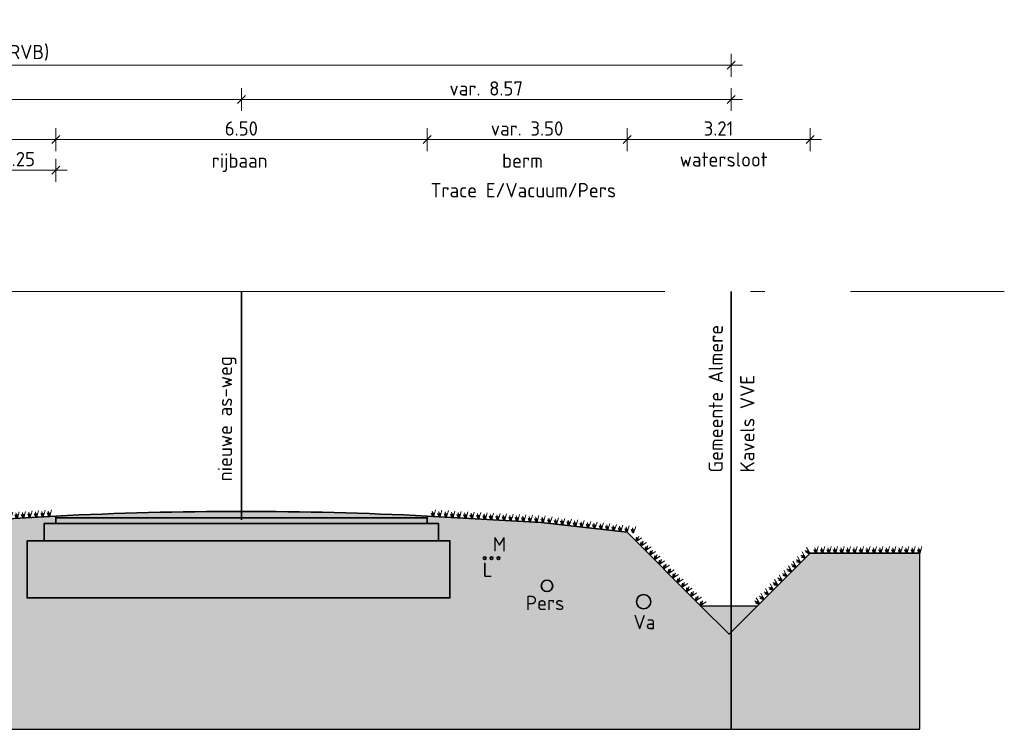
# Model space of a CAD drawing. Header units: metres. Extents: x 150805 to 161014, y 478675 to 486369.
# Tile 23 of 35: x 160801 to 160818, y 478709 to 478721. Entities that reach past the tile are written whole.
import ezdxf

# ---------------------------------------------------------------- set-up
doc = ezdxf.new("R2010")
doc.units = ezdxf.units.M
doc.linetypes.add('AL-NAP_LIJN', pattern=[15.25, 12, -1.5, 0.25, -1.5])
doc.linetypes.add('XX-HART', pattern=[12, 4, -2, 0, -2, 4])
doc.layers.get('0').update_dxf_attribs({"lineweight": 25})
doc.layers.get('Defpoints').update_dxf_attribs({"lineweight": 25, "true_color": 0xff7fff})
for name, color, linetype, lineweight, true_color in [('N-WE-GR-BOOM-S', 7, 'Continuous', 40, 0x009900), ('N-WE-KG-GRENS_PERCEEL-G', 150, 'KG-PERCEEL', 35, 0x007fff), ('X-XX-AL-HARTLIJN-G', 7, 'XX-HART', 35, 0xff2e2e)]:
    doc.layers.add(name, color=color, linetype=linetype, lineweight=lineweight, true_color=true_color)
doc.layers.add('N-WE-GR-WEGEN-A', color=7, linetype='Continuous', lineweight=40, true_color=0xffd6ad, transparency=0.4)
for name, color, linetype, lineweight in [('N-WE-VH-KANTVERHARDING-G', 7, 'Continuous', 35), ('N-XX-GW-WATERGANG_WATERLIJN-GD', 150, 'AL-WATERLIJN', 25), ('X-XX-AL-M', 7, 'Continuous', 18), ('X-XX-AL-NAP-G', 7, 'AL-NAP_LIJN', 18), ('X-XX-AL-PROFIEL-B-G', 7, 'Continuous', 9), ('X-XX-AL-T25', 7, 'Continuous', 25)]:
    doc.layers.add(name, color=color, linetype=linetype, lineweight=lineweight)
doc.styles.add('NLCS-ISO-M100-T25', font='NLCS-ISO.ttf')
doc.styles.get("Standard").update_dxf_attribs({"font": 'NLCS-ISO.ttf'})
doc.linetypes.add('AL-WATERLIJN', pattern='A,20,[32,NLCS.shx,S=1.5,R=0,X=0,Y=0],20', length=40)
doc.linetypes.add('KG-PERCEEL', pattern='A,5.5,-2,["P",Standard,S=1.8,R=0,X=-0.5,Y=-0.9],-2,5.5,-2,[5,NLCS.shx,S=0.75,R=0,X=0,Y=0],-2', length=19)
doc.dimstyles.new('NLCS-M100-T25-SCHRAP-X_L2_H1', dxfattribs={"dimscale": 0.1, "dimtxt": 2.5, "dimasz": 1.4, "dimexe": 2, "dimexo": 2, "dimgap": 0.7, "dimtad": 1, "dimzin": 0, "dimdsep": 46, "dimtxsty": 'NLCS-ISO-M100-T25', "dimblk": 'OBLIQUE', "dimcen": 0, "dimdle": 2, "dimclrd": 256, "dimclre": 256, "dimclrt": 256, "dimadec": 1, "dimazin": 0, "dimtfac": 1, "dimtofl": 0, "dimtmove": 1, "dimatfit": 0, "dimldrblk": 'OBLIQUE', "dimfxl": 2, "dimfxlon": 1, "dimtfill": 1, "dimtfillclr": 254, "dimtolj": 1, "dimtzin": 0, "dimlwd": 18, "dimlwe": 18, "dimarcsym": 0})

# ---------------------------------------------------------------- blocks, each defined once
blk = doc.blocks.new('_Oblique')
at = {"color": 0, "linetype": 'ByBlock', "lineweight": -2}
blk.add_line((-0.5, -0.5), (0.5, 0.5), dxfattribs=at)
blk = doc.blocks.new('*D94')
at = {"layer": 'Defpoints', "color": 0, "transparency": 16777216}
for p in [(160814.494, 478719.079), (160811.289, 478712.323), (160814.494, 478711.843)]:
    blk.add_point(p, dxfattribs=at)
at = {"layer": 'X-XX-AL-M', "linetype": 'Continuous', "lineweight": 18, "transparency": 16777216}
for p, q in [((160811.289, 478718.879), (160811.289, 478719.279)), ((160814.494, 478718.879), (160814.494, 478719.279)), ((160811.089, 478719.079), (160814.694, 478719.079))]:
    blk.add_line(p, q, dxfattribs=at)
at = {"layer": 'X-XX-AL-M', "lineweight": 18, "transparency": 16777216, "xscale": 0.14, "yscale": 0.14, "zscale": 0.14, "rotation": 180}
blk.add_blockref('_Oblique', (160811.289, 478719.079), dxfattribs=at)
at = {"layer": 'X-XX-AL-M', "lineweight": 18, "transparency": 16777216, "xscale": 0.14, "yscale": 0.14, "zscale": 0.14}
blk.add_blockref('_Oblique', (160814.494, 478719.079), dxfattribs=at)
at = {"layer": 'X-XX-AL-M', "transparency": 16777216, "insert": (160812.891, 478719.274), "char_height": 0.25, "attachment_point": 5, "style": 'NLCS-ISO-M100-T25', "bg_fill": 3, "box_fill_scale": 1.1, "bg_fill_color": 256, "bg_fill_true_color": 13158600, "bg_fill_transparency": 0}
blk.add_mtext('\\A1;3.21', dxfattribs=at)
blk = doc.blocks.new('*D75')
at = {"layer": 'Defpoints', "color": 0, "transparency": 16777216}
for p in [(160792.789, 478719.78), (160804.539, 478719.286), (160792.789, 478716.423)]:
    blk.add_point(p, dxfattribs=at)
at = {"layer": 'X-XX-AL-M', "linetype": 'Continuous', "lineweight": 18, "transparency": 16777216}
for p, q in [((160792.789, 478719.58), (160792.789, 478719.98)), ((160804.539, 478719.58), (160804.539, 478719.98)), ((160804.739, 478719.78), (160792.589, 478719.78))]:
    blk.add_line(p, q, dxfattribs=at)
at = {"layer": 'X-XX-AL-M', "lineweight": 18, "transparency": 16777216, "xscale": 0.14, "yscale": 0.14, "zscale": 0.14, "rotation": 180}
blk.add_blockref('_Oblique', (160792.789, 478719.78), dxfattribs=at)
at = {"layer": 'X-XX-AL-M', "lineweight": 18, "transparency": 16777216, "xscale": 0.14, "yscale": 0.14, "zscale": 0.14}
blk.add_blockref('_Oblique', (160804.539, 478719.78), dxfattribs=at)
at = {"layer": 'X-XX-AL-M', "transparency": 16777216, "insert": (160798.664, 478719.975), "char_height": 0.25, "attachment_point": 5, "style": 'NLCS-ISO-M100-T25', "bg_fill": 3, "box_fill_scale": 1.1, "bg_fill_color": 256, "bg_fill_true_color": 13158600, "bg_fill_transparency": 0}
blk.add_mtext('\\A1;11.75', dxfattribs=at)
blk = doc.blocks.new('*D78')
at = {"layer": 'Defpoints', "color": 0, "transparency": 16777216}
for p in [(160801.289, 478719.079), (160801.289, 478712.926), (160794.539, 478712.623)]:
    blk.add_point(p, dxfattribs=at)
at = {"layer": 'X-XX-AL-M', "linetype": 'Continuous', "lineweight": 18, "transparency": 16777216}
for p, q in [((160794.539, 478718.879), (160794.539, 478719.279)), ((160801.289, 478718.879), (160801.289, 478719.279)), ((160794.339, 478719.079), (160801.489, 478719.079))]:
    blk.add_line(p, q, dxfattribs=at)
at = {"layer": 'X-XX-AL-M', "lineweight": 18, "transparency": 16777216, "xscale": 0.14, "yscale": 0.14, "zscale": 0.14, "rotation": 180}
blk.add_blockref('_Oblique', (160794.539, 478719.079), dxfattribs=at)
at = {"layer": 'X-XX-AL-M', "lineweight": 18, "transparency": 16777216, "xscale": 0.14, "yscale": 0.14, "zscale": 0.14}
blk.add_blockref('_Oblique', (160801.289, 478719.079), dxfattribs=at)
at = {"layer": 'X-XX-AL-M', "transparency": 16777216, "insert": (160797.914, 478719.274), "char_height": 0.25, "attachment_point": 5, "style": 'NLCS-ISO-M100-T25', "bg_fill": 3, "box_fill_scale": 1.1, "bg_fill_color": 256, "bg_fill_true_color": 13158600, "bg_fill_transparency": 0}
blk.add_mtext('\\A1;6.75', dxfattribs=at)
blk = doc.blocks.new('*D79')
at = {"layer": 'Defpoints', "color": 0, "transparency": 16777216}
for p in [(160807.789, 478719.079), (160801.289, 478712.926), (160807.789, 478712.623)]:
    blk.add_point(p, dxfattribs=at)
at = {"layer": 'X-XX-AL-M', "linetype": 'Continuous', "lineweight": 18, "transparency": 16777216}
for p, q in [((160801.289, 478718.879), (160801.289, 478719.279)), ((160807.789, 478718.879), (160807.789, 478719.279)), ((160801.089, 478719.079), (160807.989, 478719.079))]:
    blk.add_line(p, q, dxfattribs=at)
at = {"layer": 'X-XX-AL-M', "lineweight": 18, "transparency": 16777216, "xscale": 0.14, "yscale": 0.14, "zscale": 0.14, "rotation": 180}
blk.add_blockref('_Oblique', (160801.289, 478719.079), dxfattribs=at)
at = {"layer": 'X-XX-AL-M', "lineweight": 18, "transparency": 16777216, "xscale": 0.14, "yscale": 0.14, "zscale": 0.14}
blk.add_blockref('_Oblique', (160807.789, 478719.079), dxfattribs=at)
at = {"layer": 'X-XX-AL-M', "transparency": 16777216, "insert": (160804.539, 478719.274), "char_height": 0.25, "attachment_point": 5, "style": 'NLCS-ISO-M100-T25', "bg_fill": 3, "box_fill_scale": 1.1, "bg_fill_color": 256, "bg_fill_true_color": 13158600, "bg_fill_transparency": 0}
blk.add_mtext('\\A1;6.50', dxfattribs=at)
blk = doc.blocks.new('*D80')
at = {"layer": 'Defpoints', "color": 0, "transparency": 16777216}
for p in [(160811.289, 478719.079), (160807.789, 478712.623), (160811.289, 478712.323)]:
    blk.add_point(p, dxfattribs=at)
at = {"layer": 'X-XX-AL-M', "linetype": 'Continuous', "lineweight": 18, "transparency": 16777216}
for p, q in [((160807.789, 478718.879), (160807.789, 478719.279)), ((160811.289, 478718.879), (160811.289, 478719.279)), ((160807.589, 478719.079), (160811.489, 478719.079))]:
    blk.add_line(p, q, dxfattribs=at)
at = {"layer": 'X-XX-AL-M', "lineweight": 18, "transparency": 16777216, "xscale": 0.14, "yscale": 0.14, "zscale": 0.14, "rotation": 180}
blk.add_blockref('_Oblique', (160807.789, 478719.079), dxfattribs=at)
at = {"layer": 'X-XX-AL-M', "lineweight": 18, "transparency": 16777216, "xscale": 0.14, "yscale": 0.14, "zscale": 0.14}
blk.add_blockref('_Oblique', (160811.289, 478719.079), dxfattribs=at)
at = {"layer": 'X-XX-AL-M', "transparency": 16777216, "insert": (160809.539, 478719.274), "char_height": 0.25, "attachment_point": 5, "style": 'NLCS-ISO-M100-T25', "bg_fill": 3, "box_fill_scale": 1.1, "bg_fill_color": 256, "bg_fill_true_color": 13158600, "bg_fill_transparency": 0}
blk.add_mtext('\\A1;var. 3.50', dxfattribs=at)
blk = doc.blocks.new('*D81')
at = {"layer": 'Defpoints', "color": 0, "transparency": 16777216}
for p in [(160813.109, 478719.78), (160804.539, 478719.286), (160813.109, 478716.423)]:
    blk.add_point(p, dxfattribs=at)
at = {"layer": 'X-XX-AL-M', "linetype": 'Continuous', "lineweight": 18, "transparency": 16777216}
for p, q in [((160804.539, 478719.58), (160804.539, 478719.98)), ((160813.109, 478719.58), (160813.109, 478719.98)), ((160804.339, 478719.78), (160813.309, 478719.78))]:
    blk.add_line(p, q, dxfattribs=at)
at = {"layer": 'X-XX-AL-M', "lineweight": 18, "transparency": 16777216, "xscale": 0.14, "yscale": 0.14, "zscale": 0.14, "rotation": 180}
blk.add_blockref('_Oblique', (160804.539, 478719.78), dxfattribs=at)
at = {"layer": 'X-XX-AL-M', "lineweight": 18, "transparency": 16777216, "xscale": 0.14, "yscale": 0.14, "zscale": 0.14}
blk.add_blockref('_Oblique', (160813.109, 478719.78), dxfattribs=at)
at = {"layer": 'X-XX-AL-M', "transparency": 16777216, "insert": (160808.824, 478719.975), "char_height": 0.25, "attachment_point": 5, "style": 'NLCS-ISO-M100-T25', "bg_fill": 3, "box_fill_scale": 1.1, "bg_fill_color": 256, "bg_fill_true_color": 13158600, "bg_fill_transparency": 0}
blk.add_mtext('\\A1;var. 8.57', dxfattribs=at)
blk = doc.blocks.new('*D82')
at = {"layer": 'Defpoints', "color": 0, "transparency": 16777216}
for p in [(160813.109, 478720.38), (160786.859, 478716.423), (160813.109, 478716.423)]:
    blk.add_point(p, dxfattribs=at)
at = {"layer": 'X-XX-AL-M', "linetype": 'Continuous', "lineweight": 18, "transparency": 16777216}
for p, q in [((160786.859, 478720.18), (160786.859, 478720.58)), ((160813.109, 478720.18), (160813.109, 478720.58)), ((160786.659, 478720.38), (160813.309, 478720.38))]:
    blk.add_line(p, q, dxfattribs=at)
at = {"layer": 'X-XX-AL-M', "lineweight": 18, "transparency": 16777216, "xscale": 0.14, "yscale": 0.14, "zscale": 0.14, "rotation": 180}
blk.add_blockref('_Oblique', (160786.859, 478720.38), dxfattribs=at)
at = {"layer": 'X-XX-AL-M', "lineweight": 18, "transparency": 16777216, "xscale": 0.14, "yscale": 0.14, "zscale": 0.14}
blk.add_blockref('_Oblique', (160813.109, 478720.38), dxfattribs=at)
at = {"layer": 'X-XX-AL-M', "transparency": 16777216, "insert": (160799.984, 478720.6), "char_height": 0.25, "attachment_point": 5, "style": 'NLCS-ISO-M100-T25', "bg_fill": 3, "box_fill_scale": 1.1, "bg_fill_color": 256, "bg_fill_true_color": 13158600, "bg_fill_transparency": 0}
blk.add_mtext('\\A1;var. 26.25 (RVB)', dxfattribs=at)
blk = doc.blocks.new('*D85')
at = {"layer": 'Defpoints', "color": 0, "transparency": 16777216}
for p in [(160801.289, 478718.543), (160801.289, 478712.926), (160800.039, 478712.073)]:
    blk.add_point(p, dxfattribs=at)
at = {"layer": 'X-XX-AL-M', "linetype": 'Continuous', "lineweight": 18, "transparency": 16777216}
for p, q in [((160800.039, 478718.343), (160800.039, 478718.743)), ((160801.289, 478718.343), (160801.289, 478718.743)), ((160799.839, 478718.543), (160801.489, 478718.543))]:
    blk.add_line(p, q, dxfattribs=at)
at = {"layer": 'X-XX-AL-M', "lineweight": 18, "transparency": 16777216, "xscale": 0.14, "yscale": 0.14, "zscale": 0.14, "rotation": 180}
blk.add_blockref('_Oblique', (160800.039, 478718.543), dxfattribs=at)
at = {"layer": 'X-XX-AL-M', "lineweight": 18, "transparency": 16777216, "xscale": 0.14, "yscale": 0.14, "zscale": 0.14}
blk.add_blockref('_Oblique', (160801.289, 478718.543), dxfattribs=at)
at = {"layer": 'X-XX-AL-M', "transparency": 16777216, "insert": (160800.664, 478718.738), "char_height": 0.25, "attachment_point": 5, "style": 'NLCS-ISO-M100-T25', "bg_fill": 3, "box_fill_scale": 1.1, "bg_fill_color": 256, "bg_fill_true_color": 13158600, "bg_fill_transparency": 0}
blk.add_mtext('\\A1;1.25', dxfattribs=at)
blk = doc.blocks.new('*U237')
at = {"linetype": 'ByBlock', "lineweight": -2, "ltscale": 5}
for points in [[(0, 0), (6.5, 0), (6.5, -0.1), (0, -0.1)], [(-0.2, -0.1), (6.7, -0.1), (6.7, -0.4), (-0.2, -0.4)], [(-0.5, -0.4), (6.9, -0.4), (6.9, -1.4), (-0.5, -1.4)]]:
    blk.add_lwpolyline(points, close=True, dxfattribs=at)
blk = doc.blocks.new('Gras-01')
at = {"layer": 'N-WE-GR-BOOM-S', "color": 85, "lineweight": 9, "true_color": 0x58ba48}
for p, q in [((0, 0), (0.004, 0.063)), ((0.003, 0), (0.034, 0.114))]:
    blk.add_line(p, q, dxfattribs=at)
at = {"layer": 'N-WE-GR-BOOM-S', "color": 85, "lineweight": 9, "true_color": 0x58ba48, "flags": 128}
for points in [[(-0.042, 0.06, 0.10285), (-0.006, 0)], [(-0.042, 0.06, -0.10285), (-0.006, 0)], [(-0.002, 0, -0.071887), (-0.022, 0.092)], [(-0.002, 0, 0.071887), (-0.022, 0.092)]]:
    blk.add_lwpolyline(points, format="xyb", dxfattribs=at)
blk = doc.blocks.new('*U239')
at = {"layer": 'N-WE-VH-KANTVERHARDING-G', "rotation": 3.153703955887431}
blk.add_blockref('Gras-01', (0.113, 0), dxfattribs=at)
blk = doc.blocks.new('*U240')
at = {"layer": 'N-WE-VH-KANTVERHARDING-G', "color": 0, "linetype": 'ByBlock', "lineweight": -2, "transparency": 16777216}
for p, rotation in [((160807.789, 478712.491), 356.8462960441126), ((160807.902, 478712.485), 356.8462960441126), ((160808.015, 478712.479), 356.8462960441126), ((160808.128, 478712.472), 356.8462960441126), ((160808.241, 478712.466), 356.8462960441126), ((160808.355, 478712.46), 356.8462960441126), ((160808.468, 478712.454), 356.8462960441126), ((160808.581, 478712.448), 356.8462960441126), ((160808.694, 478712.441), 356.8462960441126), ((160808.807, 478712.435), 356.8462960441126), ((160808.92, 478712.429), 356.8462960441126), ((160809.033, 478712.423), 356.8462960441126), ((160809.147, 478712.416), 356.8462960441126), ((160809.26, 478712.41), 356.8462960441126), ((160809.373, 478712.404), 356.8462960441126), ((160809.486, 478712.398), 356.8462960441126), ((160809.599, 478712.391), 356.8462960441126), ((160809.712, 478712.385), 356.8462960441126), ((160809.825, 478712.377), 353.426064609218), ((160809.938, 478712.364), 353.426064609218), ((160810.05, 478712.351), 353.426064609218), ((160810.163, 478712.338), 353.426064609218), ((160810.275, 478712.325), 353.426064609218), ((160810.388, 478712.312), 353.426064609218), ((160810.501, 478712.299), 353.426064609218), ((160810.613, 478712.286), 353.426064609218), ((160810.726, 478712.273), 353.426064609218), ((160810.838, 478712.26), 353.426064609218), ((160810.951, 478712.247), 353.426064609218), ((160811.063, 478712.234), 353.426064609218), ((160811.176, 478712.221), 353.426064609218), ((160811.289, 478712.208), 353.426064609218), ((160811.369, 478712.128), 314.9999999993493), ((160811.449, 478712.048), 314.9999999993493), ((160811.529, 478711.968), 314.9999999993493), ((160811.609, 478711.888), 314.9999999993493), ((160811.689, 478711.808), 314.9999999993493), ((160811.769, 478711.728), 314.9999999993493), ((160811.85, 478711.647), 314.9999999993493), ((160811.93, 478711.567), 314.9999999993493), ((160812.01, 478711.487), 314.9999999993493), ((160812.09, 478711.407), 314.9999999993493), ((160812.17, 478711.327), 314.9999999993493), ((160812.25, 478711.247), 314.9999999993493), ((160812.33, 478711.167), 314.9999999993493), ((160812.41, 478711.087), 314.9999999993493), ((160812.491, 478711.006), 314.9999999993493)]:
    blk.add_blockref('*U239', p, dxfattribs=dict(at, rotation=rotation))
blk = doc.blocks.new('*U241')
at = {"layer": 'N-WE-VH-KANTVERHARDING-G', "rotation": 180}
blk.add_blockref('Gras-01', (-0.002, 0), dxfattribs=at)
blk = doc.blocks.new('*U242')
at = {"layer": 'N-WE-VH-KANTVERHARDING-G', "color": 0, "linetype": 'ByBlock', "lineweight": -2, "transparency": 16777216}
for p, rotation in [((160814.408, 478711.757), 225), ((160814.488, 478711.838), 225), ((160814.599, 478711.843), 180), ((160814.713, 478711.843), 180), ((160814.826, 478711.843), 180), ((160814.939, 478711.843), 180), ((160815.053, 478711.843), 180), ((160815.166, 478711.843), 180), ((160815.279, 478711.843), 180), ((160815.393, 478711.843), 180), ((160815.506, 478711.843), 180), ((160815.619, 478711.843), 180), ((160815.733, 478711.843), 180), ((160815.846, 478711.843), 180), ((160815.959, 478711.843), 180), ((160816.072, 478711.843), 180), ((160816.186, 478711.843), 180), ((160816.299, 478711.843), 180), ((160816.412, 478711.843), 180), ((160814.248, 478711.597), 225), ((160814.328, 478711.677), 225), ((160814.088, 478711.437), 225), ((160814.168, 478711.517), 225), ((160813.927, 478711.277), 225), ((160814.008, 478711.357), 225), ((160813.767, 478711.116), 225), ((160813.847, 478711.197), 225), ((160813.607, 478710.956), 225), ((160813.687, 478711.036), 225)]:
    blk.add_blockref('*U241', p, dxfattribs=dict(at, rotation=rotation))
blk = doc.blocks.new('*U243')
at = {"layer": 'N-WE-VH-KANTVERHARDING-G', "rotation": 176.846296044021}
blk.add_blockref('Gras-01', (0.108, 0), dxfattribs=at)
blk = doc.blocks.new('*U244')
at = {"layer": 'N-WE-VH-KANTVERHARDING-G', "color": 0, "linetype": 'ByBlock', "lineweight": -2, "transparency": 16777216}
for p, rotation in [((160800.044, 478712.423), 183.1537039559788), ((160800.157, 478712.429), 183.1537039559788), ((160800.271, 478712.435), 183.1537039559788), ((160800.384, 478712.441), 183.1537039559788), ((160800.497, 478712.448), 183.1537039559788), ((160800.61, 478712.454), 183.1537039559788), ((160800.723, 478712.46), 183.1537039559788), ((160800.836, 478712.466), 183.1537039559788), ((160800.949, 478712.472), 183.1537039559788), ((160801.063, 478712.479), 183.1537039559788), ((160801.176, 478712.485), 183.1537039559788), ((160801.289, 478712.491), 183.1537039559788), ((160794.75, 478712.283), 171.9456631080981), ((160794.862, 478712.267), 171.9456631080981), ((160794.974, 478712.251), 171.9456631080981), ((160795.086, 478712.235), 171.9456631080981), ((160798.239, 478712.26), 186.5739353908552), ((160798.352, 478712.273), 186.5739353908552), ((160798.465, 478712.286), 186.5739353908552), ((160798.577, 478712.299), 186.5739353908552), ((160798.69, 478712.312), 186.5739353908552), ((160798.802, 478712.325), 186.5739353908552), ((160798.915, 478712.338), 186.5739353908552), ((160799.027, 478712.351), 186.5739353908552), ((160799.14, 478712.364), 186.5739353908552), ((160799.252, 478712.377), 186.5739353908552), ((160799.365, 478712.385), 183.1537039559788), ((160799.479, 478712.391), 183.1537039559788), ((160799.592, 478712.398), 183.1537039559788), ((160799.705, 478712.404), 183.1537039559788), ((160799.818, 478712.41), 183.1537039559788), ((160799.931, 478712.416), 183.1537039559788), ((160795.198, 478712.219), 171.9456631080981), ((160795.31, 478712.203), 171.9456631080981), ((160795.423, 478712.187), 171.9456631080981), ((160795.535, 478712.171), 171.9456631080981), ((160795.647, 478712.156), 171.9456631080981), ((160795.759, 478712.14), 171.9456631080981), ((160795.871, 478712.124), 171.9456631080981), ((160795.984, 478712.108), 171.9456631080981), ((160796.096, 478712.092), 171.9456631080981), ((160796.209, 478712.091), 183.8379339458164), ((160796.322, 478712.098), 183.8379339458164), ((160796.435, 478712.103), 181.3093889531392), ((160796.548, 478712.105), 181.3093889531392), ((160796.661, 478712.108), 181.3093889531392), ((160796.775, 478712.111), 181.3093889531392), ((160796.888, 478712.113), 181.3093889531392), ((160797.001, 478712.117), 186.5739353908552), ((160797.114, 478712.13), 186.5739353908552), ((160797.226, 478712.143), 186.5739353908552), ((160797.339, 478712.156), 186.5739353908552), ((160797.451, 478712.169), 186.5739353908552), ((160797.564, 478712.182), 186.5739353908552), ((160797.677, 478712.195), 186.5739353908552), ((160797.789, 478712.208), 186.5739353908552), ((160797.902, 478712.221), 186.5739353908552), ((160798.014, 478712.234), 186.5739353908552), ((160798.127, 478712.247), 186.5739353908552)]:
    blk.add_blockref('*U243', p, dxfattribs=dict(at, rotation=rotation))

msp = doc.modelspace()

# ---------------------------------------------------------------- hatches: boundary and pattern name
at = {"layer": 'N-WE-GR-WEGEN-A', "true_color": 0x939598, "transparency": 33554559}
h = msp.add_hatch(color=252, dxfattribs=at)
h.dxf.hatch_style = 1
h.paths.add_polyline_path([(160801.289, 478712.491), (160801.289, 478712.459), (160807.789, 478712.459), (160807.789, 478712.491, 0.025212)])
at = {"layer": 'N-WE-GR-WEGEN-A', "true_color": 0xf8991e, "transparency": 33554534}
h = msp.add_hatch(color=30, dxfattribs=at)
h.dxf.hatch_style = 1
h.set_gradient(color1=(248, 153, 30), color2=(241, 235, 31), name='INVCURVED')
h.paths.add_polyline_path([(160807.789, 478712.359), (160807.989, 478712.359), (160807.989, 478712.059), (160808.189, 478712.059), (160808.189, 478711.059), (160800.789, 478711.059), (160800.789, 478712.059), (160801.089, 478712.059), (160801.089, 478712.359), (160801.289, 478712.359), (160801.289, 478712.491), (160799.289, 478712.381), (160796.985, 478712.115), (160796.369, 478712.101), (160796.139, 478712.086), (160794.539, 478712.312), (160794.539, 478712.212), (160794.839, 478712.212), (160794.839, 478711.962), (160795.139, 478711.962), (160795.139, 478711.262), (160790.439, 478711.262), (160790.439, 478711.962), (160790.739, 478711.962), (160790.739, 478712.212), (160791.039, 478712.212), (160791.039, 478712.312), (160787.935, 478711.873), (160787.109, 478711.123), (160786.609, 478711.123), (160785.783, 478711.873), (160784.729, 478711.873), (160784.729, 478708.76), (160816.412, 478708.76), (160816.412, 478711.843), (160814.494, 478711.843), (160813.074, 478710.423), (160811.289, 478712.208), (160809.789, 478712.381), (160807.789, 478712.491)])
at = {"layer": 'N-WE-GR-WEGEN-A', "true_color": 0xfeeab9, "transparency": 33554559}
h = msp.add_hatch(color=254, dxfattribs=at)
h.dxf.hatch_style = 1
h.paths.add_polyline_path([(160807.989, 478712.359), (160801.089, 478712.359), (160801.089, 478712.059), (160807.989, 478712.059)])
at = {"layer": 'N-WE-GR-WEGEN-A', "true_color": 0x939598, "transparency": 33554559}
h = msp.add_hatch(color=252, dxfattribs=at)
h.dxf.hatch_style = 1
h.paths.add_polyline_path([(160807.789, 478712.459), (160801.289, 478712.459), (160801.289, 478712.359), (160807.789, 478712.359)])
at = {"layer": 'N-WE-GR-WEGEN-A', "true_color": 0xfeeab9, "transparency": 33554559}
h = msp.add_hatch(color=254, dxfattribs=at)
h.dxf.hatch_style = 1
h.paths.add_polyline_path([(160808.189, 478712.059), (160800.789, 478712.059), (160800.789, 478711.059), (160808.189, 478711.059)])
at = {"layer": 'N-XX-GW-WATERGANG_WATERLIJN-GD', "linetype": 'ByBlock', "ltscale": 0.3}
h = msp.add_hatch(color=256, dxfattribs=at)
h.dxf.hatch_style = 1
h.set_gradient(color1=(122, 175, 223), centered=1, tint=0.043103, name='CURVED')
h.paths.add_polyline_path([(160813.574, 478710.923), (160812.574, 478710.923), (160813.074, 478710.423)])

# ---------------------------------------------------------------- linework, layer by layer
at = {"layer": 'N-WE-VH-KANTVERHARDING-G', "flags": 128}
msp.add_lwpolyline([(160812.57, 478710.927), (160813.074, 478710.423), (160813.574, 478710.923)], dxfattribs=at)
at = {"layer": 'N-WE-VH-KANTVERHARDING-G', "color": 4, "true_color": 0x00ffff}
for centre in [(160808.798, 478711.753), (160808.916, 478711.753), (160809.039, 478711.753)]:
    msp.add_circle(centre, 0.0229, dxfattribs=at)
at = {"layer": 'N-WE-VH-KANTVERHARDING-G', "color": 6, "true_color": 0xff00ff}
msp.add_circle((160809.889, 478711.269), 0.1, dxfattribs=at)
at = {"layer": 'N-WE-VH-KANTVERHARDING-G', "color": 242, "true_color": 0xcd2027}
msp.add_circle((160811.579, 478710.993), 0.125, dxfattribs=at)
at = {"layer": 'N-XX-GW-WATERGANG_WATERLIJN-GD', "ltscale": 0.3}
msp.add_line((160812.574, 478710.923), (160813.574, 478710.923), dxfattribs=at)
at = {"layer": 'X-XX-AL-HARTLIJN-G'}
msp.add_line((160804.539, 478716.423), (160804.539, 478710.784), dxfattribs=at)

# ---------------------------------------------------------------- texts
at = {"layer": 'N-WE-VH-KANTVERHARDING-G', "style": 'NLCS-ISO-M100-T25'}
for s, p in [('M', (160808.941, 478711.873)), ('L', (160808.763, 478711.426)), ('Pers', (160809.518, 478710.846)), ('Va', (160811.402, 478710.511))]:
    msp.add_text(s, height=0.25, dxfattribs=at).set_placement(p)
at = {"layer": 'X-XX-AL-PROFIEL-B-G', "style": 'NLCS-ISO-M100-T25'}
msp.add_text('watersloot', height=0.25, dxfattribs=at).set_placement((160812.211, 478718.607))

# ---------------------------------------------------------------- next in the draw order: dimensions: what is measured, and where the dimension line sits
at = {"layer": 'X-XX-AL-M'}
dim = msp.add_linear_dim(base=(160814.493854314, 478719.078812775), p1=(160811.288854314, 478712.323117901), p2=(160814.493854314, 478711.843117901), dimstyle='NLCS-M100-T25-SCHRAP-X_L2_H1', dxfattribs=at)
dim.commit()
dim.dimension.update_dxf_attribs({"geometry": '*D94', "text_midpoint": (160812.891354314, 478719.273812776)})

# ---------------------------------------------------------------- next in the draw order: linework, layer by layer
at = {"layer": 'Defpoints', "flags": 128}
msp.add_lwpolyline([(160784.729, 478711.873), (160784.729, 478708.76), (160816.412, 478708.76), (160816.412, 478711.843)], dxfattribs=at)
at = {"layer": 'N-WE-VH-KANTVERHARDING-G', "flags": 128}
msp.add_lwpolyline([(160813.574, 478710.923), (160814.494, 478711.843), (160816.412, 478711.843)], dxfattribs=at)
at = {"layer": 'X-XX-AL-NAP-G'}
msp.add_line((160784.703, 478716.423), (160817.892, 478716.423), dxfattribs=at)

# ---------------------------------------------------------------- next in the draw order: block references
at = {"layer": 'N-WE-VH-KANTVERHARDING-G'}
msp.add_blockref('*U242', (0, 0), dxfattribs=at)

# ---------------------------------------------------------------- next in the draw order: texts
at = {"layer": 'X-XX-AL-T25', "color": 240, "true_color": 0xed1f24, "style": 'NLCS-ISO-M100-T25'}
for s, p in [('Gemeente Almere', (160812.966, 478713.253)), ('Kavels VVE', (160813.52, 478713.253))]:
    msp.add_text(s, height=0.25, rotation=90, dxfattribs=at).set_placement(p)

# ---------------------------------------------------------------- next in the draw order: dimensions: what is measured, and where the dimension line sits
at = {"layer": 'X-XX-AL-M'}
dim = msp.add_linear_dim(base=(160792.789, 478719.78), p1=(160804.539, 478719.286), p2=(160792.789, 478716.423), dimstyle='NLCS-M100-T25-SCHRAP-X_L2_H1', dxfattribs=at)
dim.commit()
dim.dimension.update_dxf_attribs({"geometry": '*D75', "text_midpoint": (160798.664, 478719.975)})

# ---------------------------------------------------------------- next in the draw order: dimensions: what is measured, and where the dimension line sits
dim = msp.add_linear_dim(base=(160801.289, 478719.079), p1=(160794.539, 478712.623), p2=(160801.289, 478712.926), dimstyle='NLCS-M100-T25-SCHRAP-X_L2_H1', dxfattribs=at)
dim.commit()
dim.dimension.update_dxf_attribs({"geometry": '*D78', "text_midpoint": (160797.914, 478719.274)})

# ---------------------------------------------------------------- next in the draw order: dimensions: what is measured, and where the dimension line sits
dim = msp.add_linear_dim(base=(160807.789, 478719.079), p1=(160801.289, 478712.926), p2=(160807.789, 478712.623), dimstyle='NLCS-M100-T25-SCHRAP-X_L2_H1', dxfattribs=at)
dim.commit()
dim.dimension.update_dxf_attribs({"geometry": '*D79', "text_midpoint": (160804.539, 478719.274)})

# ---------------------------------------------------------------- next in the draw order: texts
at = {"layer": 'X-XX-AL-T25', "style": 'NLCS-ISO-M100-T25'}
msp.add_text('nieuwe as-weg', height=0.25, rotation=90, dxfattribs=at).set_placement((160804.376, 478713.102))

# ---------------------------------------------------------------- next in the draw order: dimensions: what is measured, and where the dimension line sits
at = {"layer": 'X-XX-AL-M'}
dim = msp.add_linear_dim(base=(160811.289, 478719.079), p1=(160807.789, 478712.623), p2=(160811.289, 478712.323), text='var. <>', dimstyle='NLCS-M100-T25-SCHRAP-X_L2_H1', dxfattribs=at)
dim.commit()
dim.dimension.update_dxf_attribs({"geometry": '*D80', "text_midpoint": (160809.539, 478719.274)})

# ---------------------------------------------------------------- next in the draw order: linework, layer by layer
at = {"layer": 'N-WE-VH-KANTVERHARDING-G', "flags": 128}
msp.add_lwpolyline([(160807.789, 478712.491), (160809.789, 478712.381), (160811.289, 478712.208), (160812.57, 478710.927)], dxfattribs=at)

# ---------------------------------------------------------------- next in the draw order: block references
at = {"layer": 'N-WE-VH-KANTVERHARDING-G'}
msp.add_blockref('*U240', (0, 0), dxfattribs=at)

# ---------------------------------------------------------------- next in the draw order: dimensions: what is measured, and where the dimension line sits
at = {"layer": 'X-XX-AL-M'}
dim = msp.add_linear_dim(base=(160813.109, 478719.78), p1=(160804.539, 478719.286), p2=(160813.109, 478716.423), text='var. <>', dimstyle='NLCS-M100-T25-SCHRAP-X_L2_H1', dxfattribs=at)
dim.commit()
dim.dimension.update_dxf_attribs({"geometry": '*D81', "text_midpoint": (160808.824, 478719.975)})

# ---------------------------------------------------------------- next in the draw order: linework, layer by layer
at = {"layer": 'N-WE-KG-GRENS_PERCEEL-G'}
msp.add_line((160813.109, 478716.423), (160813.109, 478708.76), dxfattribs=at)

# ---------------------------------------------------------------- next in the draw order: texts
at = {"layer": 'X-XX-AL-T25', "style": 'NLCS-ISO-M100-T25'}
msp.add_text('rijbaan', height=0.25, dxfattribs=at).set_placement((160804.018, 478718.587))

# ---------------------------------------------------------------- next in the draw order: dimensions: what is measured, and where the dimension line sits
at = {"layer": 'X-XX-AL-M'}
dim = msp.add_linear_dim(base=(160813.109, 478720.38), p1=(160786.859, 478716.423), p2=(160813.109, 478716.423), text='var. <> (RVB)', dimstyle='NLCS-M100-T25-SCHRAP-X_L2_H1', dxfattribs=at)
dim.commit()
dim.dimension.update_dxf_attribs({"geometry": '*D82', "text_midpoint": (160799.984, 478720.6)})

# ---------------------------------------------------------------- next in the draw order: texts
at = {"layer": 'X-XX-AL-M', "style": 'NLCS-ISO-M100-T25'}
msp.add_text('Trace E/Vacuum/Pers', height=0.25, dxfattribs=at).set_placement((160807.852, 478718.069))
at = {"layer": 'X-XX-AL-T25', "style": 'NLCS-ISO-M100-T25'}
msp.add_text('berm', height=0.25, dxfattribs=at).set_placement((160809.101, 478718.587))

# ---------------------------------------------------------------- next in the draw order: dimensions: what is measured, and where the dimension line sits
at = {"layer": 'X-XX-AL-M'}
dim = msp.add_linear_dim(base=(160801.289, 478718.543), p1=(160800.039, 478712.073), p2=(160801.289, 478712.926), dimstyle='NLCS-M100-T25-SCHRAP-X_L2_H1', dxfattribs=at)
dim.commit()
dim.dimension.update_dxf_attribs({"geometry": '*D85', "text_midpoint": (160800.664, 478718.738)})

# ---------------------------------------------------------------- next in the draw order: linework, layer by layer
at = {"layer": 'N-WE-VH-KANTVERHARDING-G', "flags": 128}
msp.add_lwpolyline([(160801.289, 478712.491, -0.025212), (160807.789, 478712.491)], format="xyb", dxfattribs=at)
for points in [[(160801.289, 478712.491), (160799.289, 478712.381), (160796.985, 478712.115), (160796.369, 478712.101), (160796.139, 478712.086), (160794.539, 478712.312)], [(160801.289, 478712.491), (160801.289, 478712.359), (160807.789, 478712.359), (160807.789, 478712.491)]]:
    msp.add_lwpolyline(points, dxfattribs=at)

# ---------------------------------------------------------------- next in the draw order: block references
at = {"layer": 'N-WE-VH-KANTVERHARDING-G'}
for name, p in [('*U244', (0, 0)), ('*U237', (160801.289, 478712.459))]:
    msp.add_blockref(name, p, dxfattribs=at)

doc.saveas('drawing.dxf')
